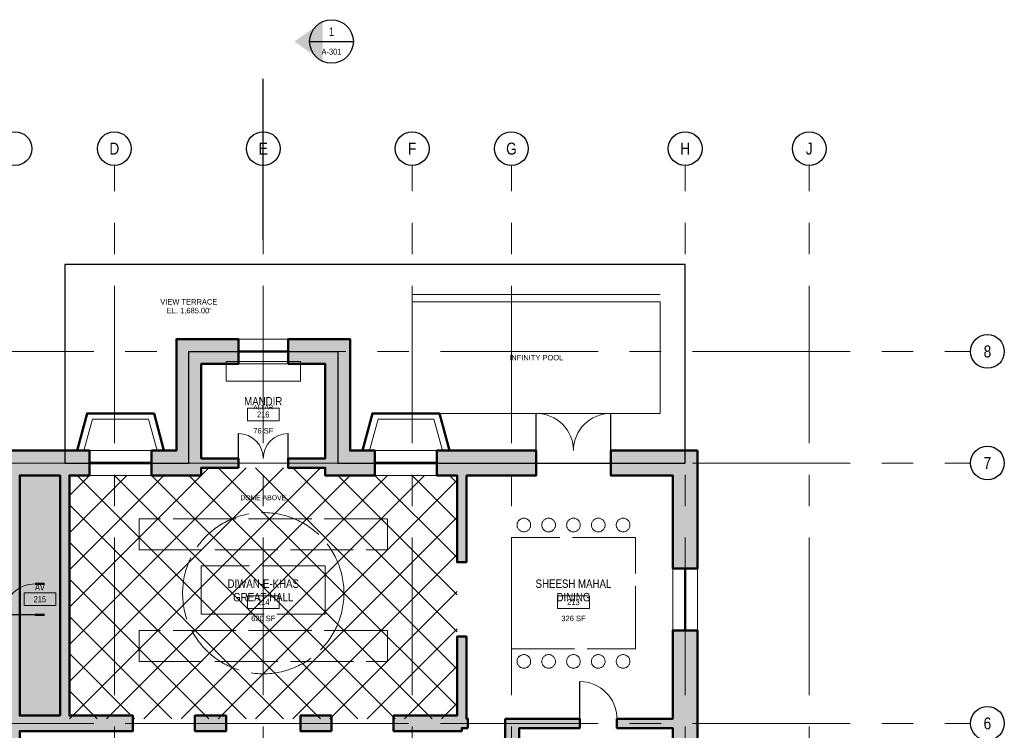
# Model space of a CAD drawing. Header units: inches. Extents: x -573 to 5349, y -139 to 1809.
# Tile 9 of 12: x 2356 to 3309, y 1121 to 1809. Entities that reach past the tile are written whole.
import ezdxf
from ezdxf.enums import TextEntityAlignment as Align

# ---------------------------------------------------------------- set-up
doc = ezdxf.new("R2010")
doc.units = ezdxf.units.IN
doc.header["$LTSCALE"] = 48
doc.header["$MEASUREMENT"] = 0
doc.linetypes.add('CENTER', pattern=[5.08, 3.175, -0.635, 0.635, -0.635])
doc.linetypes.add('DASHED', pattern=[1.524, 1.27, -0.254])
for name, color, linetype, lineweight in [('A-ANNO-SYMB', 7, 'CONTINUOUS', 25), ('A-ANNO-TEXT', 7, 'CONTINUOUS', 25), ('A-AREA-IDEN', 5, 'CONTINUOUS', 18), ('A-DOOR', 2, 'CONTINUOUS', 25), ('A-DOOR-SWNG', 2, 'CONTINUOUS', 13), ('A-FLOR-FIXT', 6, 'CONTINUOUS', 18), ('A-FLOR-OVHD', 8, 'DASHED', 18), ('A-FLOR-PATT', 8, 'CONTINUOUS', 9), ('A-FURN', 8, 'DASHED', 13), ('A-GLAZ', 4, 'CONTINUOUS', 18), ('A-GRID', 8, 'CENTER', 18), ('A-WALL', 7, 'CONTINUOUS', 50), ('A-WALL-PATT', 8, 'CONTINUOUS', 9), ('L-SITE', 7, 'CONTINUOUS', 25)]:
    doc.layers.add(name, color=color, linetype=linetype, lineweight=lineweight)
doc.styles.add('JM', font='IBMPlexSansCondensed-Regular.ttf')

msp = doc.modelspace()

# ---------------------------------------------------------------- hatches: boundary and pattern name
at = {"layer": 'A-ANNO-SYMB'}
h = msp.add_hatch(color=7, dxfattribs=at)
h.dxf.hatch_style = 1
h.paths.add_polyline_path([(2622.1, 1788), (2649.37, 1768.72), (2649.37, 1807.28)])
at = {"layer": 'A-WALL-PATT'}
h = msp.add_hatch(color=7, dxfattribs=at)
h.dxf.hatch_style = 1
h.paths.add_polyline_path([(2532, 1368), (2484, 1368), (2484, 1392), (2508, 1392), (2508, 1500), (2568, 1500), (2568, 1476), (2532, 1476), (2532, 1384.5), (2568, 1384.5), (2568, 1375.5), (2532, 1375.5)])
h = msp.add_hatch(color=7, dxfattribs=at)
h.dxf.hatch_style = 1
h.paths.add_polyline_path([(2616, 1476), (2616, 1500), (2676, 1500), (2676, 1392), (2700, 1392), (2700, 1368), (2652, 1368), (2652, 1375.5), (2616, 1375.5), (2616, 1384.5), (2652, 1384.5), (2652, 1476)])
h = msp.add_hatch(color=7, dxfattribs=at)
h.dxf.hatch_style = 1
h.paths.add_polyline_path([(2356.5, 1098), (2347.5, 1098), (2347.5, 1128), (2347.5, 1231.5), (2272.02, 1231.5), (2272.02, 1240.5), (2347.5, 1240.5), (2347.5, 1368), (2280, 1368), (2280, 1392), (2424, 1392), (2424, 1368), (2404.5, 1368), (2404.5, 1135.5), (2466, 1135.5), (2466, 1120.5), (2400, 1120.5), (2359.5, 1120.5), (2356.5, 1120.5)])
h.paths.add_polyline_path([(2395.5, 1135.5), (2395.5, 1368), (2356.5, 1368), (2356.5, 1236), (2356.5, 1135.5)], flags=0)
h = msp.add_hatch(color=7, dxfattribs=at)
h.dxf.hatch_style = 1
h.paths.add_polyline_path([(2788.5, 1368), (2788.5, 1284), (2779.5, 1284), (2779.5, 1368), (2760, 1368), (2760, 1392), (2856, 1392), (2856, 1368)])
h = msp.add_hatch(color=7, dxfattribs=at)
h.dxf.hatch_style = 1
h.paths.add_polyline_path([(3012, 1392), (3012, 1278), (2988, 1278), (2988, 1368), (2928, 1368), (2928, 1392)])
h = msp.add_hatch(color=7, dxfattribs=at)
h.dxf.hatch_style = 1
h.paths.add_polyline_path([(2790, 1123.5), (2784, 1123.5), (2784, 1120.5), (2718, 1120.5), (2718, 1135.5), (2779.5, 1135.5), (2779.5, 1212), (2788.5, 1212), (2788.5, 1132.5), (2790, 1132.5)])
h = msp.add_hatch(color=7, dxfattribs=at)
h.dxf.hatch_style = 1
h.paths.add_polyline_path([(2934, 1132.5), (2988, 1132.5), (2988, 1218), (3012, 1218), (3012, 1068), (2988, 1068), (2988, 1123.5), (2934, 1123.5)])
h = msp.add_hatch(color=7, dxfattribs=at)
h.dxf.hatch_style = 1
h.paths.add_polyline_path([(2526, 1120.5), (2526, 1135.5), (2556, 1135.5), (2556, 1120.5)])
h = msp.add_hatch(color=7, dxfattribs=at)
h.dxf.hatch_style = 1
h.paths.add_polyline_path([(2658, 1120.5), (2628, 1120.5), (2628, 1135.5), (2658, 1135.5)])
h = msp.add_hatch(color=7, dxfattribs=at)
h.dxf.hatch_style = 1
h.paths.add_polyline_path([(2826, 1132.5), (2832, 1132.5), (2898, 1132.5), (2898, 1123.5), (2839.5, 1123.5), (2839.5, 964.5), (2886, 964.5), (2886, 955.5), (2839.5, 955.5), (2839.5, 900), (2824.5, 900), (2824.5, 960), (2824.5, 1113), (2826, 1113)])

# ---------------------------------------------------------------- linework, layer by layer
at = {"layer": 'A-ANNO-SYMB'}
for p, q in [((2636.88, 1788), (2679.12, 1788)), ((2592, 1596), (2592, 1752))]:
    msp.add_line(p, q, dxfattribs=at)
for centre, radius in [((2658, 1788), 21.12), ((2352, 1684.32), 16.32), ((2448, 1684.32), 16.32), ((2592, 1684.32), 16.32), ((2736, 1684.32), 16.32), ((2832, 1684.32), 16.32), ((3000, 1684.32), 16.32), ((3120, 1684.32), 16.32), ((3292.32, 1488), 16.32), ((3292.32, 1380), 16.32), ((3292.32, 1128), 16.32)]:
    msp.add_circle(centre, radius, dxfattribs=at)
at = {"layer": 'A-AREA-IDEN'}
for points in [[(2576.64, 1420.74), (2607.36, 1420.74), (2607.36, 1433.22), (2576.64, 1433.22)], [(2360.64, 1241.94), (2391.36, 1241.94), (2391.36, 1254.42), (2360.64, 1254.42)], [(2576.64, 1239.11), (2607.36, 1239.11), (2607.36, 1251.59), (2576.64, 1251.59)], [(2876.64, 1239.11), (2907.36, 1239.11), (2907.36, 1251.59), (2876.64, 1251.59)]]:
    msp.add_lwpolyline(points, close=True, dxfattribs=at)
at = {"layer": 'A-DOOR'}
for p, q in [((2856, 1392), (2856, 1428)), ((2928, 1392), (2928, 1428)), ((2568, 1384.5), (2568, 1408.5)), ((2616, 1384.5), (2616, 1408.5)), ((2371.5, 1233), (2341.5, 1233)), ((2898, 1132.5), (2898, 1168.5))]:
    msp.add_line(p, q, dxfattribs=at)
at = {"layer": 'A-DOOR-SWNG'}
for centre, radius, start, end in [((2856, 1392), 36, 0, 90), ((2928, 1392), 36, 90, 180), ((2568, 1384.5), 24, 0, 90), ((2616, 1384.5), 24, 90, 180), ((2371.5, 1233), 30, 90, 180), ((2898, 1132.5), 36, 0, 90)]:
    msp.add_arc(centre, radius, start, end, dxfattribs=at)
at = {"layer": 'A-FLOR-FIXT'}
msp.add_lwpolyline([(2556, 1459.2), (2628, 1459.2), (2628, 1478.4), (2556, 1478.4)], close=True, dxfattribs=at)
for points in [[(2418.6, 1392), (2427, 1422.6), (2481, 1422.6), (2489.4, 1392)], [(2694.6, 1392), (2703, 1422.6), (2757, 1422.6), (2765.4, 1392)]]:
    msp.add_lwpolyline(points, dxfattribs=at)
at = {"layer": 'A-FLOR-OVHD'}
for p, q in [((2466, 1128), (2526, 1128)), ((2556, 1128), (2628, 1128)), ((2658, 1128), (2718, 1128))]:
    msp.add_line(p, q, dxfattribs=at)
msp.add_circle((2592, 1254), 78, dxfattribs=at)
at = {"layer": 'A-FLOR-PATT'}
for p, q in [((2404.5, 1204.5), (2575.5, 1375.5)), ((2404.5, 1168.5), (2611.5, 1375.5)), ((2404.5, 1132.5), (2647.5, 1375.5)), ((2532, 1368), (2539.5, 1375.5)), ((2779.5, 1144.5), (2548.5, 1375.5)), ((2779.5, 1180.5), (2584.5, 1375.5)), ((2779.5, 1216.5), (2620.5, 1375.5)), ((2404.5, 1348.5), (2424, 1368)), ((2404.5, 1312.5), (2460, 1368)), ((2404.5, 1276.5), (2496, 1368)), ((2404.5, 1240.5), (2532, 1368)), ((2647.5, 1132.5), (2412, 1368)), ((2440.5, 1132.5), (2676, 1368)), ((2683.5, 1132.5), (2448, 1368)), ((2476.5, 1132.5), (2712, 1368)), ((2719.5, 1132.5), (2484, 1368)), ((2512.5, 1132.5), (2748, 1368)), ((2755.5, 1132.5), (2520, 1368)), ((2548.5, 1132.5), (2779.5, 1363.5)), ((2779.5, 1252.5), (2664, 1368)), ((2779.5, 1288.5), (2700, 1368)), ((2779.5, 1324.5), (2736, 1368)), ((2779.5, 1360.5), (2772, 1368)), ((2611.5, 1132.5), (2404.5, 1339.5)), ((2584.5, 1132.5), (2779.5, 1327.5)), ((2575.5, 1132.5), (2404.5, 1303.5)), ((2620.5, 1132.5), (2779.5, 1291.5)), ((2539.5, 1132.5), (2404.5, 1267.5)), ((2656.5, 1132.5), (2779.5, 1255.5)), ((2503.5, 1132.5), (2404.5, 1231.5)), ((2692.5, 1132.5), (2779.5, 1219.5)), ((2467.5, 1132.5), (2404.5, 1195.5)), ((2728.5, 1132.5), (2779.5, 1183.5)), ((2431.5, 1132.5), (2404.5, 1159.5)), ((2764.5, 1132.5), (2779.5, 1147.5))]:
    msp.add_line(p, q, dxfattribs=at)
at = {"layer": 'A-FURN'}
for points in [[(2472, 1296), (2712, 1296), (2712, 1326), (2472, 1326)], [(2832, 1200), (2952, 1200), (2952, 1308), (2832, 1308)], [(2532, 1233.6), (2652, 1233.6), (2652, 1280.4), (2532, 1280.4)], [(2472, 1188), (2712, 1188), (2712, 1218), (2472, 1218)]]:
    msp.add_lwpolyline(points, close=True, dxfattribs=at)
for centre in [(2844, 1320), (2868, 1320), (2892, 1320), (2916, 1320), (2940, 1320), (2844, 1188), (2868, 1188), (2892, 1188), (2916, 1188), (2940, 1188)]:
    msp.add_circle(centre, 6.6, dxfattribs=at)
at = {"layer": 'A-GLAZ'}
for p, q in [((2400, 1572), (3000, 1572)), ((2736, 1543.2), (2976, 1543.2)), ((2568, 1500), (2616, 1500)), ((2568, 1488.72), (2616, 1488.72)), ((2568, 1487.28), (2616, 1487.28)), ((2568, 1476), (2616, 1476)), ((2424, 1392), (2484, 1392)), ((2700, 1392), (2760, 1392)), ((2424, 1380.72), (2484, 1380.72)), ((2700, 1380.72), (2760, 1380.72)), ((2424, 1379.28), (2484, 1379.28)), ((2700, 1379.28), (2760, 1379.28)), ((2424, 1368), (2484, 1368)), ((2700, 1368), (2760, 1368)), ((2988, 1218), (2988, 1278)), ((2999.28, 1218), (2999.28, 1278)), ((3000.72, 1218), (3000.72, 1278)), ((3012, 1218), (3012, 1278))]:
    msp.add_line(p, q, dxfattribs=at)
msp.add_lwpolyline([(2976, 1428), (2976, 1536), (2736, 1536), (2736, 1428)], close=True, dxfattribs=at)
at = {"layer": 'A-GRID'}
for p, q in [((2448, 180), (2448, 1668)), ((2592, 180), (2592, 1668)), ((2736, 180), (2736, 1668)), ((2832, 180), (2832, 1668)), ((3000, 180), (3000, 1668)), ((3120, 180), (3120, 1668)), ((1788, 1488), (3276, 1488)), ((1788, 1380), (3276, 1380)), ((1788, 1128), (3276, 1128))]:
    msp.add_line(p, q, dxfattribs=at)
at = {"layer": 'A-WALL'}
for p, q in [((2856, 1368), (2856, 1392)), ((2928, 1368), (2928, 1392)), ((2568, 1375.5), (2568, 1384.5)), ((2616, 1375.5), (2616, 1384.5)), ((2371.5, 1263), (2380.5, 1263)), ((2371.5, 1233), (2380.5, 1233)), ((2898, 1123.5), (2898, 1132.5)), ((2934, 1123.5), (2934, 1132.5))]:
    msp.add_line(p, q, dxfattribs=at)
for points in [[(2532, 1368), (2484, 1368), (2484, 1392), (2508, 1392), (2508, 1500), (2568, 1500), (2568, 1476), (2532, 1476), (2532, 1384.5), (2568, 1384.5), (2568, 1375.5), (2532, 1375.5)], [(2616, 1476), (2616, 1500), (2676, 1500), (2676, 1392), (2700, 1392), (2700, 1368), (2652, 1368), (2652, 1375.5), (2616, 1375.5), (2616, 1384.5), (2652, 1384.5), (2652, 1476)], [(2356.5, 1098), (2347.5, 1098), (2347.5, 1128), (2347.5, 1231.5), (2272.02, 1231.5), (2272.02, 1240.5), (2347.5, 1240.5), (2347.5, 1368), (2280, 1368), (2280, 1392), (2424, 1392), (2424, 1368), (2404.5, 1368), (2404.5, 1135.5), (2466, 1135.5), (2466, 1120.5), (2400, 1120.5), (2359.5, 1120.5), (2356.5, 1120.5)], [(2788.5, 1368), (2788.5, 1284), (2779.5, 1284), (2779.5, 1368), (2760, 1368), (2760, 1392), (2856, 1392), (2856, 1368)], [(3012, 1392), (3012, 1278), (2988, 1278), (2988, 1368), (2928, 1368), (2928, 1392)], [(2395.5, 1135.5), (2395.5, 1368), (2356.5, 1368), (2356.5, 1236), (2356.5, 1135.5)], [(2790, 1123.5), (2784, 1123.5), (2784, 1120.5), (2718, 1120.5), (2718, 1135.5), (2779.5, 1135.5), (2779.5, 1212), (2788.5, 1212), (2788.5, 1132.5), (2790, 1132.5)], [(2934, 1132.5), (2988, 1132.5), (2988, 1218), (3012, 1218), (3012, 1068), (2988, 1068), (2988, 1123.5), (2934, 1123.5)], [(2526, 1120.5), (2526, 1135.5), (2556, 1135.5), (2556, 1120.5)], [(2658, 1120.5), (2628, 1120.5), (2628, 1135.5), (2658, 1135.5)], [(2826, 1132.5), (2832, 1132.5), (2898, 1132.5), (2898, 1123.5), (2839.5, 1123.5), (2839.5, 964.5), (2886, 964.5), (2886, 955.5), (2839.5, 955.5), (2839.5, 900), (2824.5, 900), (2824.5, 960), (2824.5, 1113), (2826, 1113)]]:
    msp.add_lwpolyline(points, close=True, dxfattribs=at)
for points in [[(2412, 1392), (2421.6, 1428), (2486.4, 1428), (2496, 1392)], [(2688, 1392), (2697.6, 1428), (2762.4, 1428), (2772, 1392)]]:
    msp.add_lwpolyline(points, dxfattribs=at)
at = {"layer": 'L-SITE'}
msp.add_lwpolyline([(2400, 1380), (2520, 1380), (2520, 1488), (2664, 1488), (2664, 1380), (3000, 1380), (3000, 1572), (2400, 1572)], close=True, dxfattribs=at)

# ---------------------------------------------------------------- texts
at = {"layer": 'A-ANNO-SYMB', "style": 'JM'}
for s, height, p in [('1', 8.16, (2658, 1797.5)), ('A-301', 5.76, (2658, 1778.07)), ('D', 11.52, (2448, 1684.32)), ('E', 11.52, (2592, 1684.32)), ('F', 11.52, (2736, 1684.32)), ('G', 11.52, (2832, 1684.32)), ('H', 11.52, (3000, 1684.32)), ('J', 11.52, (3120, 1684.32)), ('8', 11.52, (3292.32, 1488)), ('7', 11.52, (3292.32, 1380)), ('6', 11.52, (3292.32, 1128))]:
    msp.add_text(s, height=height, dxfattribs=at).set_placement(p, align=Align.MIDDLE_CENTER)
at = {"layer": 'A-ANNO-TEXT', "style": 'JM'}
for s, height, p in [('VIEW TERRACE', 5.28, (2520, 1536)), ("EL. 1,685.00'", 5.28, (2520, 1527.55)), ('INFINITY POOL', 5.28, (2856, 1482)), ('ALTAR', 4.32, (2592, 1434)), ('DOME ABOVE', 4.8, (2592, 1346.4))]:
    msp.add_text(s, height=height, dxfattribs=at).set_placement(p, align=Align.MIDDLE_CENTER)
at = {"layer": 'A-AREA-IDEN', "style": 'JM'}
for s, height, p in [('MANDIR', 8.16, (2592, 1439.76)), ('216', 5.76, (2592, 1426.98)), ('DIWAN-E-KHAS', 8.16, (2592, 1263.23)), ('SHEESH MAHAL', 8.16, (2892, 1263.23)), ('AV', 6.24, (2376, 1259.76)), ('215', 5.76, (2376, 1248.18)), ('GREAT HALL', 8.16, (2592, 1250.17)), ('214', 5.76, (2592, 1245.35)), ('DINING', 8.16, (2892, 1250.17)), ('213', 5.76, (2892, 1245.35))]:
    msp.add_text(s, height=height, dxfattribs=at).set_placement(p, align=Align.MIDDLE_CENTER)
for s, p in [('76 SF', (2592, 1413.88)), ('620 SF', (2592, 1232.24)), ('326 SF', (2892, 1232.24))]:
    msp.add_text(s, height=5.28, dxfattribs=at).set_placement(p, align=Align.TOP_CENTER)

doc.saveas('drawing.dxf')
